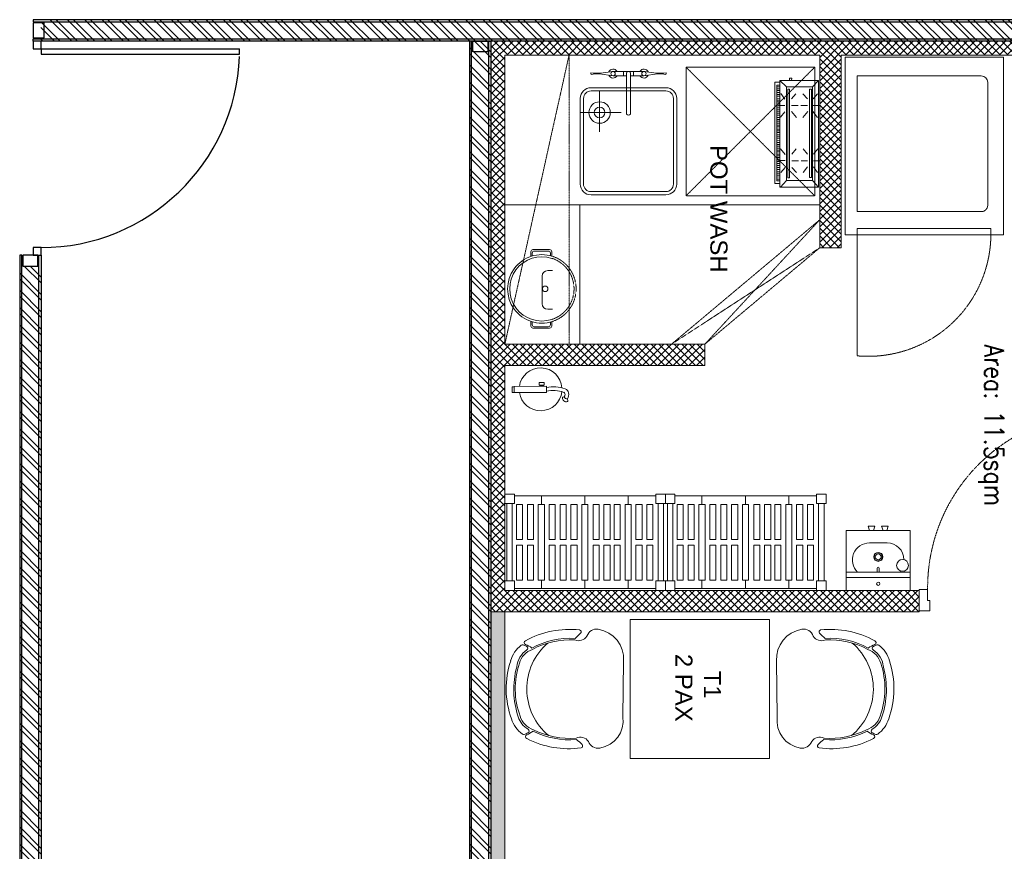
# Model space of a CAD drawing. Header units: millimetres. Extents: x 325 to 308333, y 120 to 24406.
# Tile 16 of 21: x 291069 to 295666, y 18677 to 22559. Entities that reach past the tile are written whole.
import ezdxf

# ---------------------------------------------------------------- set-up
doc = ezdxf.new("R2010")
doc.units = ezdxf.units.MM
doc.header["$LTSCALE"] = 2.5
for name, pattern in [('DASHDOT2', [0.5, 0.25, -0.125, 0, -0.125]), ('HIDDEN', [0.375, 0.25, -0.125]), ('HIDDEN2', [4.7625, 3.175, -1.5875]), ('HIDDEN2 IDS', [1.666875, 1.11125, -0.555625]), ('HIDDENX2', [19.05, 12.7, -6.35])]:
    doc.linetypes.add(name, pattern=pattern)
for name, color, linetype, lineweight in [('ELEVATION 1', 143, 'Continuous', 18), ('ELEVATION 3', 23, 'Continuous', 13), ('FURNITURES', 30, 'Continuous', 15), ('HATCH LIGHT', 250, 'Continuous', 0), ('HATCH MEDIUM', 251, 'Continuous', 5), ('K Equipment', 30, 'Continuous', 9), ('K Equipment UC', 251, 'Continuous', 5), ('ROOM TEXT', 7, 'Continuous', 5), ('TEXT', 40, 'Continuous', 0), ('WALL', 132, 'Continuous', 25)]:
    doc.layers.add(name, color=color, linetype=linetype, lineweight=lineweight)
doc.layers.add('PROPOSED D&W', color=150, linetype='Continuous')
doc.layers.add('PROPOSED PARTITION', color=4, linetype='Continuous')
doc.styles.add('MTEXT', font='romans.shx', dxfattribs={"width": 0.85})
doc.styles.add('RG_3F_TITLE BLOCK_A1$0$A1 TBLOCK LBV$0$Style-arial', font='arial.ttf')
pattern_1 = [(315, (287303.676, 161408.816), (40.411153, 40.411153), []), (315, (287303.676, 161381.875), (40.411153, 40.411153), [])]

# ---------------------------------------------------------------- blocks, each defined once
blk = doc.blocks.new('*U105')
for points in [[(0, 0), (6936.3, 0), (6936.3, -10), (0, -10)], [(0, -100), (6936.3, -100), (6936.3, -90), (0, -90)]]:
    blk.add_lwpolyline(points, close=True)
at = {"color": 8}
for points in [[(0, -15), (50, -15), (50, -85), (0, -85)], [(6886.3, -15), (6936.3, -15), (6936.3, -85), (6886.3, -85)]]:
    blk.add_lwpolyline(points, close=True, dxfattribs=at)
blk = doc.blocks.new('*U106')
for points in [[(0, 0), (7065.6, 0), (7065.6, -10), (0, -10)], [(0, -100), (7065.6, -100), (7065.6, -90), (0, -90)]]:
    blk.add_lwpolyline(points, close=True)
at = {"color": 8}
blk.add_lwpolyline([(0, -15), (50, -15), (50, -85), (0, -85)], close=True, dxfattribs=at)
blk = doc.blocks.new('*U109')
for points in [[(0, 0), (5962.2, 0), (5962.2, -10), (0, -10)], [(0, -100), (5962.2, -100), (5962.2, -90), (0, -90)]]:
    blk.add_lwpolyline(points, close=True)
at = {"color": 8}
blk.add_lwpolyline([(0, -15), (50, -15), (50, -85), (0, -85)], close=True, dxfattribs=at)
blk = doc.blocks.new('*U110')
for p, q in [((915, 50), (915, -1226.8)), ((950, 50), (915, 50)), ((950, 50), (950, -1226.8)), ((915, -1226.8), (950, -1226.8))]:
    blk.add_line(p, q)
for points in [[(-327.5, 100), (-377.5, 100), (-377.5, 50), (-327.5, 50)], [(1000, 100), (950, 100), (950, 50), (1000, 50)]]:
    blk.add_lwpolyline(points, close=True)
blk.add_arc((950, 50), 1277.5, 180, 267.77127)
blk = doc.blocks.new('04P-CH~1')
at = {"layer": 'FURNITURES'}
blk.add_line((-0.6031, 0.6002), (-0.3259, 0.597), dxfattribs=at)
for centre, radius, start, end in [((-0.6123, 0.4516), 0.1489, 86.4583, 170.8444), ((-0.3081, 0.4618), 0.1363, 9.1324, 97.5079), ((-0.7092, 0.4672), 0.0508, 170.8444, 251.0023), ((-0.2234, 0.474), 0.0508, 290.5941, 10.752), ((-0.7462, 0.3807), 0.01, 46.5664, 168.9611), ((-0.7491, 0.3792), 0.0464, 334.7034, 59.6721), ((-0.181, 0.3871), 0.0464, 121.9243, 206.893), ((-0.6261, 0.3299), 0.456, 332.972, 7.6668), ((-0.0151, 0.2198), 0.2488, 135.03, 143.5831), ((-0.184, 0.3885), 0.01, 12.6352, 135.03), ((-0.3026, 0.3344), 0.456, 173.9296, 208.6243), ((-0.9103, 0.2073), 0.2488, 38.0132, 46.5664), ((-0.3125, 0.3391), 0.4025, 176.9457, 208.3688), ((-0.3123, 0.339), 0.3954, 177.0537, 208.5232), ((-0.6165, 0.3348), 0.3954, 333.0732, 4.5427), ((-0.6164, 0.3348), 0.4025, 333.2275, 4.6507), ((-0.465, 0.421), 0.2985, 220.6848, 320.3883), ((-0.5509, 0.0634), 0.1433, 143.887, 158.5326), ((-0.5651, 0.1825), 0.1, 198.8658, 254.7715), ((-0.3595, 0.1854), 0.1, 286.8249, 342.7306), ((-0.3704, 0.0659), 0.1433, 23.0638, 37.7094), ((-0.6935, 0.1195), 0.01, 200.826, 338.5326), ((-0.6722, 0.1012), 0.01, 162.6985, 217.1873), ((-0.5509, 0.0634), 0.1371, 154.5721, 162.6985), ((-0.6657, 0.118), 0.01, 32.6756, 154.5721), ((-0.5651, 0.1825), 0.1095, 212.6756, 265.1902), ((-0.3595, 0.1854), 0.1095, 286.8249, 328.9208), ((-0.3595, 0.1854), 0.1445, 286.8249, 324.409), ((-0.2571, 0.1237), 0.01, 27.0243, 148.9208), ((-0.3704, 0.0659), 0.1371, 18.8979, 27.0243), ((-0.2501, 0.1071), 0.01, 324.409, 18.8979), ((-0.2294, 0.126), 0.01, 203.0638, 340.7704), ((-0.5651, 0.1825), 0.1445, 217.1873, 254.7715), ((-0.4661, 0.4573), 0.3918, 251.3562, 290.2402), ((-0.5751, 0.0635), 0.01, 75.1708, 85.1902), ((-0.4624, 0.4792), 0.4208, 254.8305, 288.6631), ((-0.4661, 0.456), 0.435, 251.649, 289.9474)]:
    blk.add_arc(centre, radius, start, end, dxfattribs=at)
blk = doc.blocks.new('*U74')
h = blk.add_hatch(color=252)
h.paths.add_polyline_path([(-0.0025, 0.0153, 0.724863), (-0.0025, 0), (-0.0025, -0.036), (-0.0005, -0.036), (-0.0005, -0.0004, 1.209796)])
h.paths.add_polyline_path([(-0.006, 0.0076, -1), (0.006, 0.0076, -1)], flags=16)
blk.add_hatch(color=252).paths.add_polyline_path([(0.0076, 0.0101, -0.06361), (0.008, 0.0081), (0.0436, 0.0081), (0.0436, 0.0101)])
blk.add_lwpolyline([(-0.0025, 0.0153, 0.723917), (-0.0025, 0), (-0.0025, -0.036), (-0.0005, -0.036), (-0.0005, -0.0004, 1.209796), (-0.0025, 0.0153)], format="xyb")
blk.add_lwpolyline([(0.008, 0.0081), (0.0436, 0.0081), (0.0436, 0.0101), (0.0076, 0.0101)])
blk.add_circle((0, 0.0076), 0.00604)
blk = doc.blocks.new('*U102')
h = blk.add_hatch(color=7)
h.dxf.hatch_style = 1
h.paths.add_polyline_path([(47.5, -8.5), (47.5, -822), (97.5, -822), (97.5, -8.5)])
for points in [[(50, 51), (50, 100), (0, 100), (0, 0), (39, 0), (39, 51), (50, 51)], [(850, 51), (850, 100), (900, 100), (900, 0), (861, 0), (861, 51), (850, 51)]]:
    blk.add_lwpolyline(points)
blk.add_lwpolyline([(47.5, -8.5), (47.5, -822), (97.5, -822), (97.5, -8.5)], close=True)
at = {"color": 8, "linetype": 'HIDDEN2 IDS', "ltscale": 0.5}
blk.add_arc((47.5, -8.5), 813.5, 270.0015, 0.5307, dxfattribs=at)
at = {"xscale": -1000, "yscale": 1000, "zscale": 1000, "rotation": 180}
blk.add_blockref('*U74', (39.5, -0.4), dxfattribs=at)
blk = doc.blocks.new('A$Cfa424fa2')
at = {"layer": 'K Equipment', "linetype": 'HIDDEN'}
for p, q in [((55.8, 800.3), (55.8, 1394.3)), ((679.9, 800.3), (55.8, 800.3)), ((635.6, 721.1), (56.3, 721.1)), ((56.3, 721.1), (56.3, 87.1)), ((665.6, 117.1), (665.6, 691.1)), ((635.6, 87.1), (56.3, 87.1))]:
    blk.add_line(p, q, dxfattribs=at)
at = {"layer": 'K Equipment'}
for p, q in [((0, 0), (0, 830)), ((0, 830), (740, 830)), ((740, 0), (740, 830)), ((740, 0), (0, 0))]:
    blk.add_line(p, q, dxfattribs=at)
at = {"layer": 'K Equipment', "linetype": 'HIDDEN'}
for centre, radius, start, end in [((107.8, 824), 572.7, 357.6316, 95.2013), ((635.6, 691.1), 30, 0, 90)]:
    blk.add_arc(centre, radius, start, end, dxfattribs=at)
at = {"layer": 'K Equipment'}
blk.add_arc((635.6, 117.1), 30, 270, 0, dxfattribs=at)
blk = doc.blocks.new('awreg')
at = {"layer": 'K Equipment'}
for p, q in [((60713.5, 14498.1, -7.4), (60700.7, 14499.7, -7.4)), ((60720.2, 14494.7, -7.4), (60701.9, 14492.1, -7.4)), ((60713.5, 14498.1, -7.4), (60745.1, 14498.1, -7.4)), ((60720.2, 14494.7, -7.4), (60740.3, 14494.7, -7.4)), ((60804.5, 14486.4, -7.4), (60740.3, 14494.7, -7.4)), ((60804.5, 14506.4, -7.4), (60745.1, 14498.1, -7.4)), ((60804.5, 14506.4, -7.4), (60948, 14506.4, -7.4)), ((60804.5, 14486.4, -7.4), (60866.2, 14486.4, -7.4)), ((60853.3, 14486.4, -7.4), (60853.3, 14506.4, -7.4)), ((60866.2, 14496.4, -7.4), (60866.2, 14311.9, -7.4)), ((60886.2, 14496.4, -7.4), (60886.2, 14311.9, -7.4)), ((60886.3, 14486.4, -7.4), (60948, 14486.4, -7.4)), ((60899.2, 14486.4, -7.4), (60899.2, 14506.4, -7.4)), ((60948, 14506.4, -7.4), (61007.4, 14498.1, -7.4)), ((60948, 14486.4, -7.4), (61012.2, 14494.7, -7.4)), ((61039, 14498.1, -7.4), (61007.4, 14498.1, -7.4)), ((61032.2, 14494.7, -7.4), (61012.2, 14494.7, -7.4)), ((61032.2, 14494.7, -7.4), (61050.6, 14492.1, -7.4)), ((61039, 14498.1, -7.4), (61051.8, 14499.8, -7.4)), ((60701.2, 14430.2, -7.4), (61051.2, 14430.2, -7.4)), ((60701.2, 14415.2, -7.4), (61051.2, 14415.2, -7.4)), ((60741.2, 14224.4, -7.4), (60741.2, 14414.4, -7.4)), ((60651.2, 14380.2, -7.4), (60651.2, 13980.2, -7.4)), ((60666.2, 14380.2, -7.4), (60666.2, 13980.2, -7.4)), ((61086.2, 14380.2, -7.4), (61086.2, 13980.2, -7.4)), ((61101.2, 14380.2, -7.4), (61101.2, 13980.2, -7.4)), ((60651.2, 14314.4, -7.4), (60841.2, 14314.4, -7.4)), ((60701.2, 13945.2, -7.4), (61051.2, 13945.2, -7.4)), ((60701.2, 13930.2, -7.4), (61051.2, 13930.2, -7.4))]:
    blk.add_line(p, q, dxfattribs=at)
for centre, radius in [((60804.5, 14496.4, -7.4), 10), ((60948, 14496.4, -7.4), 10), ((60948, 14496.4, -7.4), 10), ((60741.2, 14314.4, -7.4), 50), ((60741.2, 14314.4, -7.4), 25)]:
    blk.add_circle(centre, radius, dxfattribs=at)
for centre, radius, start, end in [((60707.6, 14496.9, -7.4), 7.49, 157.3857, 219.5836), ((60804.5, 14496.4, -7.4), 20.9, 28.5539, 159.6794), ((60804.5, 14496.4, -7.4), 20.9, 200.9658, 331.4528), ((60876.2, 14496.4, -7.4), 10, 0.0044, 180.0034), ((60948, 14496.4, -7.4), 20.9, 20.3274, 151.4528), ((60948, 14496.4, -7.4), 20.9, 208.5539, 339.0409), ((61044.8, 14496.9, -7.4), 7.49, 320.4232, 22.6211), ((60701.2, 14380.2, -7.4), 50, 90.004, 180.004), ((60701.2, 14380.2, -7.4), 35, 90.004, 180.004), ((61051.2, 14380.2, -7.4), 50, 0.004, 90.004), ((61051.2, 14380.2, -7.4), 35, 0.004, 90.004), ((60876.2, 14311.9, -7.4), 10, 180.0034, 0.0034), ((60701.2, 13980.2, -7.4), 50, 180.004, 270.004), ((60701.2, 13980.2, -7.4), 35, 180.004, 270.004), ((61051.2, 13980.2, -7.4), 50, 270.004, 0.004), ((61051.2, 13980.2, -7.4), 35, 270.004, 0.004)]:
    blk.add_arc(centre, radius, start, end, dxfattribs=at)
blk = doc.blocks.new('A$C7a6a0475')
for p, q in [((249.6, 175.9), (249.6, 375.9)), ((325.4, 415.9), (289.6, 415.9)), ((325.4, 135.9), (289.6, 135.9))]:
    blk.add_line(p, q)
at = {"elevation": 0}
for points in [[(167.8, 518), (167.8, 552.3, -0.414214), (182.8, 567.3), (303.7, 567.3, -0.414214), (318.7, 552.3), (318.7, 520.7)], [(177.8, 521.1), (177.8, 542.3, -0.414214), (192.8, 557.3), (293.7, 557.3, -0.414214), (308.7, 542.3), (308.7, 523.5)], [(167.8, 49.3), (167.8, 15, 0.414214), (182.8, 0), (303.7, 0, 0.414214), (318.7, 15), (318.7, 46.6)], [(177.8, 46.2), (177.8, 25, 0.414214), (192.8, 10), (293.7, 10, 0.414214), (308.7, 25), (308.7, 43.8)]]:
    blk.add_lwpolyline(points, format="xyb", dxfattribs=at)
blk.add_circle((271.1, 283.7), 20)
for centre, radius, start, end in [((247.5, 283.7), 247.5, 71.65854, 288.34146), ((247.5, 283.7), 232.5, 71.65854, 288.34146), ((289.6, 375.9), 40, 90, 180), ((289.6, 175.9), 40, 180, 270)]:
    blk.add_arc(centre, radius, start, end)
at = {"linetype": 'HIDDEN2', "ltscale": 0.1}
for radius in [232.5, 247.5]:
    blk.add_arc((247.5, 283.7), radius, 288.34146, 71.65854, dxfattribs=at)
blk = doc.blocks.new('kjdfhjakld')
for points in [[(212.7, 83.3), (212.7, 106.6), (-261.8, 106.6), (-261.8, 83.3)], [(-261.8, 83.3), (-261.8, 106.6), (212.7, 106.6), (212.7, 83.3)], [(-241.7, 83.2), (-241.6, 97.6), (-241.6, 97.6)], [(-231.3, 85.5), (-231.2, 97.5), (-231.2, 97.5)], [(-223.3, 85.4), (-223.2, 97.5), (-223.2, 97.5)], [(-212.8, 85.3), (-212.7, 97.4), (-212.7, 97.4)], [(-204.8, 85.3), (-204.7, 97.3), (-204.7, 97.3)], [(-196.8, 85.2), (-196.7, 97.2), (-196.7, 97.2)], [(-186.3, 85.1), (-186.2, 97.1), (-186.2, 97.1)], [(-177.5, 85), (-177.4, 97.1), (-177.4, 97.1)], [(-167.9, 85), (-167.8, 97), (-167.8, 97)], [(-159.1, 84.9), (-159, 96.9), (-159, 96.9)], [(-151, 84.8), (-150.9, 96.8), (-150.9, 96.8)], [(-140.6, 84.7), (-140.5, 99.2), (-140.5, 99.2)], [(-132.6, 84.7), (-132.4, 99.1), (-132.4, 99.1)], [(-124.5, 84.6), (-124.4, 99), (-124.4, 99)], [(-114.1, 84.5), (-114, 98.9), (-114, 98.9)], [(-106.1, 84.4), (-106, 98.9), (-106, 98.9)], [(-95.7, 84.3), (-95.5, 98.8), (-95.5, 98.8)], [(-87.6, 84.3), (-87.5, 98.7), (-87.5, 98.7)], [(-79.6, 84.2), (-79.5, 98.7), (-79.5, 98.7)], [(-69.2, 84.1), (-69, 98.6), (-69, 98.6)], [(-61.1, 84), (-61, 98.5), (-61, 98.5)], [(-50.7, 84), (-52.2, 98.4), (-52.2, 98.4)], [(-42.7, 83.9), (-42.6, 98.3), (-42.6, 98.3)], [(-33.9, 83.8), (-33.7, 98.3), (-33.7, 98.3)], [(-23.4, 83.7), (-23.3, 98.2), (-23.3, 98.2)], [(-15.4, 83.7), (-15.3, 98.1), (-15.3, 98.1)], [(-7.4, 83.6), (-7.3, 98), (-7.3, 98)], [(3.1, 83.5), (3.2, 98), (3.2, 98)], [(11.1, 83.4), (11.2, 97.9), (11.2, 97.9)], [(21.5, 83.3), (21.6, 97.8), (21.6, 97.8)], [(29.5, 83.3), (29.7, 97.7), (29.7, 97.7)], [(37.6, 83.2), (37.7, 97.7), (37.7, 97.7)], [(48, 83.1), (48.1, 97.6), (48.1, 97.6)], [(56, 83.1), (56.1, 97.5), (56.1, 97.5)], [(64.9, 83), (65, 97.4), (65, 97.4)], [(74.5, 84.5), (74.6, 97.3), (74.6, 97.3)], [(83.3, 84.4), (83.4, 97.3), (83.4, 97.3)], [(93, 84.4), (93.1, 97.2), (93.1, 97.2)], [(101.8, 84.3), (101.9, 97.1), (101.9, 97.1)], [(109.8, 84.2), (109.9, 97), (109.9, 97)], [(120.2, 84.1), (120.4, 97), (120.4, 97)], [(128.3, 84.1), (128.4, 96.9), (128.4, 96.9)], [(138.7, 84), (136.4, 96.8), (136.4, 96.8)], [(146.7, 83.9), (146.8, 96.7), (146.8, 96.7)], [(154.8, 83.8), (154.9, 96.7), (154.9, 96.7)], [(165.2, 83.7), (165.3, 98.2), (165.3, 98.2)], [(173.2, 83.7), (173.3, 98.1), (173.3, 98.1)], [(182, 83.6), (182.2, 98), (182.2, 98)], [(191.7, 83.5), (191.8, 98), (191.8, 98)], [(-247.4, 52.9), (-278.2, 80.9), (-278.2, 80.9)], [(-186, 58.2), (-210, 79.1), (-210, 79.1)], [(-154.7, 58.1), (-154.6, 89.4), (-154.6, 89.4)], [(-125.8, 58), (-99.3, 80.4), (-99.3, 80.4)], [(73.2, 59.7), (48.4, 79.9), (48.4, 79.9)], [(103.7, 59.6), (103.8, 90.1), (103.8, 90.1)], [(132.6, 59.5), (159.2, 79.5), (159.2, 79.5)], [(190.4, 52.9), (221, 83.3), (221, 83.3)], [(-186.1, 27.7), (-210.3, 5.3), (-210.3, 5.3)], [(-154.8, 27.6), (-154.9, -3.7), (-154.9, -3.7)], [(-124.3, 27.5), (-99.5, 6.5), (-99.5, 6.5)], [(75.5, 28.4), (48.2, 6), (48.2, 6)], [(103.6, 28.3), (103.5, -2.2), (103.5, -2.2)], [(134.9, 28.2), (158.9, 8.1), (158.9, 8.1)], [(220.8, 28), (231.2, 27.9), (231.3, 38.4), (220.8, 38.4)], [(-183.9, -46.2), (-210.4, -26), (-210.4, -26)], [(-155.1, -46.3), (-155, -15.8), (-155, -15.8)], [(-124.6, -46.4), (-99.6, -26.4), (-99.6, -26.4)], [(75.3, -47), (48.1, -24.5), (48.1, -24.5)], [(103.4, -45.5), (103.5, -14.2), (103.5, -14.2)], [(134.7, -45.6), (158.8, -24.8), (158.8, -24.8)], [(-247.4, -69.3), (-278.8, -97.2), (-278.8, -97.2)], [(-184, -73.5), (-210.6, -93.4), (-210.6, -93.4)], [(-155.1, -73.6), (-155.2, -104.1), (-155.2, -104.1)], [(-124.6, -73.7), (-99.8, -93.8), (-99.8, -93.8)], [(75.2, -71.9), (47.9, -92.7), (47.9, -92.7)], [(103.3, -72), (103.2, -103.3), (103.2, -103.3)], [(134.6, -72.1), (158.6, -93), (158.6, -93)], [(190.4, -69.3), (220.4, -97.2), (220.4, -97.2)]]:
    blk.add_lwpolyline(points)
for points in [[(198.2, 97.9), (-249.8, 97.9), (-249.8, 83.3), (198.2, 83.2)], [(221, 83.3), (-278.8, 83.3), (-278.8, -97.2), (221, -97.2)], [(190.4, 52.9), (190.4, -69.3), (-247.4, -69.3), (-247.4, 52.9)], [(-247.4, -69.3), (190.4, -69.3), (190.4, 52.9), (-247.4, 52.9)], [(179.9, 46.6), (-235, 46.6), (-235, 38.3), (179.9, 38.3)], [(-235, 38.3), (179.9, 38.3), (179.9, 46.6), (-235, 46.6)], [(179.6, -56.2), (-233, -56.2), (-233, -64.5), (179.6, -64.5)], [(-233, -64.5), (179.6, -64.5), (179.6, -56.2), (-233, -56.2)]]:
    blk.add_lwpolyline(points, close=True)
blk = doc.blocks.new('A$C69A16929')
for p, q in [((-1.1, 450), (43.4, 450)), ((-1.1, 405.6), (-1.1, 450)), ((43.4, 450), (43.4, 405.6)), ((704.5, 441.3), (43.4, 441.3)), ((173.2, 402), (173.2, 441.3)), ((374.9, 402), (374.9, 441.3)), ((578.5, 402), (578.5, 441.3)), ((704.5, 450), (748.9, 450)), ((704.5, 405.6), (704.5, 450)), ((748.9, 450), (748.9, 405.6)), ((-1.1, 405.6), (43.4, 405.6)), ((8.4, 44.5), (8.4, 405.6)), ((33.8, 44.5), (33.8, 405.6)), ((85.8, 402), (57.4, 402)), ((57.4, 402), (57.4, 237.7)), ((85.8, 237.7), (85.8, 402)), ((136.6, 402), (108.2, 402)), ((108.2, 402), (108.2, 237.7)), ((136.6, 237.7), (136.6, 402)), ((159, 402), (159, 48)), ((159, 402), (187.3, 402)), ((187.3, 402), (187.3, 48)), ((209.8, 402), (238.2, 402)), ((209.8, 402), (209.8, 237.7)), ((238.2, 237.7), (238.2, 402)), ((286.2, 402), (257.8, 402)), ((257.8, 237.7), (257.8, 402)), ((286.2, 402), (286.2, 237.7)), ((308.6, 402), (337, 402)), ((308.6, 237.7), (308.6, 402)), ((337, 402), (337, 237.7)), ((360.7, 402), (360.7, 48)), ((360.7, 402), (389, 402)), ((389, 402), (389, 48)), ((411.9, 402), (440.3, 402)), ((411.9, 237.7), (411.9, 402)), ((440.3, 402), (440.3, 237.7)), ((462.7, 402), (491.1, 402)), ((462.7, 237.7), (462.7, 402)), ((491.1, 402), (491.1, 237.7)), ((513.5, 237.7), (513.5, 402)), ((513.5, 402), (541.9, 402)), ((541.9, 402), (541.9, 237.7)), ((564.3, 402), (564.3, 48)), ((564.3, 402), (592.6, 402)), ((592.6, 402), (592.6, 48)), ((615.1, 402), (615.1, 237.7)), ((643.5, 402), (615.1, 402)), ((643.5, 237.7), (643.5, 402)), ((665.9, 402), (665.9, 237.7)), ((694.3, 402), (665.9, 402)), ((694.3, 237.7), (694.3, 402)), ((704.5, 405.6), (748.9, 405.6)), ((714, 44.5), (714, 405.6)), ((739.4, 44.5), (739.4, 405.6)), ((57.4, 237.7), (85.8, 237.7)), ((108.2, 237.7), (136.6, 237.7)), ((209.8, 237.7), (238.2, 237.7)), ((286.2, 237.7), (257.8, 237.7)), ((337, 237.7), (308.6, 237.7)), ((440.3, 237.7), (411.9, 237.7)), ((491.1, 237.7), (462.7, 237.7)), ((541.9, 237.7), (513.5, 237.7)), ((615.1, 237.7), (643.5, 237.7)), ((665.9, 237.7), (694.3, 237.7)), ((57.4, 48), (57.4, 212.3)), ((57.4, 212.3), (85.8, 212.3)), ((85.8, 212.3), (85.8, 48)), ((108.2, 48), (108.2, 212.3)), ((108.2, 212.3), (136.6, 212.3)), ((136.6, 212.3), (136.6, 48)), ((209.8, 48), (209.8, 212.3)), ((209.8, 212.3), (238.2, 212.3)), ((238.2, 212.3), (238.2, 48)), ((257.8, 212.3), (257.8, 48)), ((286.2, 212.3), (257.8, 212.3)), ((286.2, 48), (286.2, 212.3)), ((308.6, 212.3), (308.6, 48)), ((337, 212.3), (308.6, 212.3)), ((337, 48), (337, 212.3)), ((411.9, 212.3), (411.9, 48)), ((440.3, 212.3), (411.9, 212.3)), ((440.3, 48), (440.3, 212.3)), ((462.7, 212.3), (462.7, 48)), ((491.1, 212.3), (462.7, 212.3)), ((491.1, 48), (491.1, 212.3)), ((513.5, 212.3), (513.5, 48)), ((541.9, 212.3), (513.5, 212.3)), ((541.9, 48), (541.9, 212.3)), ((615.1, 212.3), (643.5, 212.3)), ((615.1, 48), (615.1, 212.3)), ((643.5, 212.3), (643.5, 48)), ((665.9, 212.3), (694.3, 212.3)), ((665.9, 48), (665.9, 212.3)), ((694.3, 212.3), (694.3, 48)), ((85.8, 48), (57.4, 48)), ((136.6, 48), (108.2, 48)), ((159, 48), (187.3, 48)), ((173.2, 48), (173.2, 8.7)), ((209.8, 48), (238.2, 48)), ((286.2, 48), (257.8, 48)), ((308.6, 48), (337, 48)), ((360.7, 48), (389, 48)), ((374.9, 48), (374.9, 8.7)), ((411.9, 48), (440.3, 48)), ((462.7, 48), (491.1, 48)), ((513.5, 48), (541.9, 48)), ((564.3, 48), (592.6, 48)), ((578.5, 48), (578.5, 8.7)), ((643.5, 48), (615.1, 48)), ((694.3, 48), (665.9, 48)), ((-1.1, 44.5), (-1.1, 0)), ((-1.1, 44.5), (43.4, 44.5)), ((-1.1, 0), (43.4, 0)), ((43.4, 0), (43.4, 44.5)), ((704.5, 8.7), (43.4, 8.7)), ((704.5, 44.5), (704.5, 0)), ((704.5, 44.5), (748.9, 44.5)), ((704.5, 0), (748.9, 0)), ((748.9, 0), (748.9, 44.5))]:
    blk.add_line(p, q)
blk = doc.blocks.new('A$C1A2613D3')
for p, q in [((400.4, 374.7, 0), (0, 374.7, 0)), ((0, 0, 0), (0, 374.7, 0)), ((138, 400.1, 0), (178.6, 400.1, 0)), ((146.6, 374.7, 0), (138, 400.1, 0)), ((169.9, 374.7, 0), (178.6, 400.1, 0)), ((262.5, 400.1, 0), (221.8, 400.1, 0)), ((230.5, 374.7, 0), (221.8, 400.1, 0)), ((253.8, 374.7, 0), (262.5, 400.1, 0)), ((400.4, 374.7, 0), (400.4, 0, 0)), ((145.3, 296.3, 0), (255.2, 296.3, 0)), ((193.9, 138.1, 0), (193.9, 114.3, 0)), ((206.6, 138.1, 0), (206.6, 114.3, 0)), ((0, 114.3, 0), (400.4, 114.3, 0)), ((400.4, 81, 0), (0, 81, 0)), ((341.6, 120.8, 0), (341.6, 114.3, 0)), ((361.9, 120.8, 0), (361.9, 114.3, 0)), ((400.4, 0, 0), (0, 0, 0))]:
    blk.add_line(p, q)
for centre, major_axis, start_param, end_param in [((145.3, 190.6, 0), (0, 105.7), -0.000003, 2.377352), ((255.2, 190.6, 0), (0, 105.7), 4.724874, 6.283193), ((200.2, 209.7, 0), (0, 28), 1.570827, 7.854012), ((200.2, 209.7, 0), (0, 25.4), 1.570763, 7.853948), ((200.2, 209.7, 0), (0, 18.8), 1.570847, 7.854032), ((351.8, 156.2, 0), (0, 36.8), 1.570763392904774, 7.85394870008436), ((200.2, 138.1, 0), (0, 6.35), 4.7121, 7.853692), ((200.2, 41.6, 0), (0, 10.2), 1.570756, 7.853941)]:
    blk.add_ellipse(centre, major_axis=major_axis, ratio=1, start_param=start_param, end_param=end_param)
blk = doc.blocks.new('fe')
for p, q in [((-120.2, 44.7), (-121.9, 54.2)), ((-105.6, 35.2), (-98.9, 37.2))]:
    blk.add_line(p, q)
for points in [[(-22.1, 14.2), (128.9, 14.2), (128.9, -14.2), (-22.1, -14.2)], [(128.9, 13.2), (138.3, 13.2), (138.3, -13.2), (128.9, -13.2)], [(-12, -20.1), (12, -20.1), (12, -32.1), (-12, -32.1)], [(-8.1, -14.2), (8.1, -14.2), (8.1, -20.1), (-8.1, -20.1)]]:
    blk.add_lwpolyline(points, close=True)
for centre, radius, start, end in [((4.8, 0), 100, 8.1407, 173.3121), ((-119.1, 54.8), 2.9, 111.4978, 190.4916), ((-113.9, 41.5), 17.1, 353.9087, 111.4978), ((-87.8, 23.6), 38.6, 146.9735, 188.4436), ((-101.6, 21.6), 24.7, 188.4436, 251.142), ((-117.3, 33.1), 12, 10.1624, 103.7845), ((-87.8, 23.6), 21.2, 146.9735, 188.4436), ((-101.6, 21.6), 7.24, 188.4436, 251.142), ((-53.4, 152.4), 146.6, 249.8567, 282.3504), ((-99.7, 40), 2.9, 286.9384, 353.9087), ((-54.1, 150), 161.6, 249.9338, 281.4511), ((4.8, 0), 100, 183.6164, 351.8593)]:
    blk.add_arc(centre, radius, start, end)

msp = doc.modelspace()

# ---------------------------------------------------------------- hatches: boundary and pattern name
at = {"layer": 'HATCH LIGHT'}
h = msp.add_hatch(dxfattribs=at)
h.set_pattern_fill('ANSI32', color=256, scale=6, angle=-90)
h.set_pattern_definition([(315, (287616.07, 161155.515), (40.411153, 40.411153), []), (315, (287616.07, 161128.574), (40.411153, 40.411153), [])])
h.paths.add_polyline_path([(298103.5, 22459.4), (298103.5, 22559.4), (291168, 22559.4), (291168, 22459.4)])
h = msp.add_hatch(dxfattribs=at)
h.set_pattern_fill('ANSI32', color=256, scale=6, angle=-90)
h.set_pattern_definition(pattern_1)
h.paths.add_polyline_path([(293169.3, 16497.2), (293269.3, 16497.2), (293269.3, 22459.4), (293169.3, 22459.4)])
h = msp.add_hatch(dxfattribs=at)
h.set_pattern_fill('ANSI37', color=256, scale=8, angle=-90)
h.set_pattern_definition([(315, (294819.34, 21966.233), (17.96051, 17.96051), []), (45, (294819.34, 21966.233), (-17.96051, 17.96051), [])])
h.paths.add_polyline_path([(295269.3, 19794.4), (295269.3, 19894.4), (293269.3, 19894.4), (293269.3, 19794.4)])
h.paths.add_polyline_path([(293334.3, 19894.4), (293334.3, 20944.4), (293269.3, 20943.7), (293269.3, 19894.4)])
h.paths.add_polyline_path([(294268.1, 20944.4), (294268.1, 21044.4), (294157.5, 21044.4), (294154.3, 21044.4), (293334.3, 21044.4), (293334.3, 22394.4), (294804.3, 22394.4), (294804.3, 21694.4), (294804.3, 21586.1), (294804.3, 21494.4), (294904.3, 21494.4), (294904.3, 22394.4), (298069.3, 22394.4), (298069.3, 22459.4), (293269.3, 22459.4), (293269.3, 20943.7), (293334.3, 20944.4)])
h.paths.add_polyline_path([(298069.3, 22059.4), (298069.3, 22058.6), (298069.3, 19894.4), (296469.3, 19894.4), (296169.3, 19894.4), (296169.3, 19794.4), (298169.3, 19794.4), (298169.3, 22059.4)])
h = msp.add_hatch(dxfattribs=at)
h.set_pattern_fill('ANSI32', color=256, scale=6, angle=-90)
h.set_pattern_definition(pattern_1)
h.paths.add_polyline_path([(291069.3, 14393.9), (291169.3, 14393.9), (291169.3, 21409.4), (291069.3, 21409.4)])
h = msp.add_hatch(dxfattribs=at)
h.set_pattern_fill('ANSI36', color=256, scale=7, angle=-90)
h.set_pattern_definition([(315, (287303.676, 161408.816), (43.2174826, -11.786586), [55.5625, -11.1125, 0, -11.1125])])
h.paths.add_polyline_path([(299789, 16497.2), (299789, 16488.8), (300168.1, 16276.8), (300203.4, 16340), (299806, 16562.2), (293334.3, 16562.2), (293334.3, 19794.4), (293269.3, 19794.4), (293269.3, 16497.2)])

# ---------------------------------------------------------------- linework, layer by layer
at = {"layer": 'ELEVATION 1'}
for p, q in [((293334.3, 22394.4), (293334.3, 21044.4)), ((294804.3, 22394.4), (293334.3, 22394.4)), ((294804.3, 22394.4), (294804.3, 21494.4)), ((294904.3, 22394.4), (294904.3, 21494.4)), ((298004.3, 22394.4), (294904.3, 22394.4)), ((294904.3, 21494.4), (294804.3, 21494.4)), ((293334.3, 21044.4), (294268.1, 21044.4)), ((294268.1, 21044.4), (294268.1, 20944.4)), ((293334.3, 20944.4), (294268.1, 20944.4)), ((293334.3, 20944.4), (293334.3, 19894.4)), ((295269.3, 19894.4), (293334.3, 19894.4)), ((295269.3, 19794.4), (295269.3, 19894.4)), ((295269.3, 19794.4), (293269.3, 19794.4)), ((293334.3, 19794.4), (293334.3, 16562.2))]:
    msp.add_line(p, q, dxfattribs=at)
at = {"layer": 'FURNITURES'}
for p, q in [((293334.3, 21694.4), (294804.3, 21694.4)), ((293684.3, 21694.4), (293684.3, 21044.4))]:
    msp.add_line(p, q, dxfattribs=at)
msp.add_lwpolyline([(293919.3, 19109.4), (294569.3, 19109.4), (294569.3, 19759.4), (293919.3, 19759.4)], close=True, dxfattribs=at)
at = {"layer": 'HATCH LIGHT', "linetype": 'HIDDENX2', "ltscale": 0.02}
for p, q in [((294180.9, 21737.4), (294780.9, 22337.4)), ((294180.9, 22337.4), (294780.9, 21737.4)), ((294804.3, 21624.9), (294112.5, 21044.4)), ((294268.1, 21044.4), (294804.3, 21624.9)), ((294804.3, 21494.4), (294112.5, 21044.4)), ((294804.3, 21494.4), (294268.1, 21044.4))]:
    msp.add_line(p, q, dxfattribs=at)
msp.add_lwpolyline([(294180.9, 22337.4), (294180.9, 21737.4), (294780.9, 21737.4), (294780.9, 22337.4)], close=True, dxfattribs=at)
at = {"layer": 'K Equipment', "color": 252, "linetype": 'DASHDOT2', "lineweight": 5, "ltscale": 2}
msp.add_line((293334.3, 21044.4), (293634.3, 22394.4), dxfattribs=at)
msp.add_lwpolyline([(293634.3, 21044.4), (293634.3, 22394.4), (293334.3, 22394.4), (293334.3, 21044.4)], close=True, dxfattribs=at)

# ---------------------------------------------------------------- block references
at = {"layer": 'ELEVATION 3', "rotation": 180.4202872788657}
msp.add_blockref('fe', (293506.2, 20833.6), dxfattribs=at)
at = {"layer": 'FURNITURES'}
msp.add_blockref('awreg', (233035.5, 7811.6), dxfattribs=at)
at = {"layer": 'FURNITURES', "extrusion": (-3.54277e-10, -7.56791e-06, 1), "xscale": 0.749203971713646, "yscale": 0.749203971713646, "zscale": 0.749203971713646}
msp.add_blockref('A$C1A2613D3', (294927.5, 19894.4, -0.2), dxfattribs=at)
at = {"layer": 'FURNITURES', "yscale": 946.5666576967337, "zscale": 946.5666576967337}
for p, xscale, rotation in [((293320.8, 18994.7), 946.5666576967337, 270), ((295171, 18994.7), -946.5666576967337, 90)]:
    msp.add_blockref('04P-CH~1', p, dxfattribs=dict(at, xscale=xscale, rotation=rotation))
at = {"layer": 'HATCH LIGHT', "linetype": 'HIDDENX2', "xscale": 0.99679135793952, "yscale": 0.99679135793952, "zscale": 0.99679135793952, "rotation": 89.99999999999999}
msp.add_blockref('kjdfhjakld', (294701.4, 22055.5), dxfattribs=at)
at = {"layer": 'HATCH MEDIUM', "extrusion": (0, 0, -1), "xscale": -1, "zscale": -1, "rotation": 179.9997079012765}
msp.add_blockref('*U102', (-296169.3, 19899.4), dxfattribs=at)
at = {"layer": 'K Equipment', "xscale": -1, "rotation": 180}
msp.add_blockref('A$Cfa424fa2', (294923.2, 22384.4), dxfattribs=at)
at = {"layer": 'K Equipment', "rotation": 180}
for p in [(294083.3, 20344.4), (294833.3, 20344.4)]:
    msp.add_blockref('A$C69A16929', p, dxfattribs=at)
at = {"layer": 'K Equipment UC', "xscale": 0.6459602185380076, "yscale": 0.6459602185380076, "zscale": 0.6459602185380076}
msp.add_blockref('A$C7a6a0475', (293347.4, 21119.4, -0.6), dxfattribs=at)
at = {"layer": 'PROPOSED D&W', "xscale": 0.7259695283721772, "yscale": 0.7259695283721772, "zscale": 0.7259695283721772, "rotation": 89.99999999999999}
msp.add_blockref('*U110', (291205.6, 21733.5), dxfattribs=at)
at = {"layer": 'PROPOSED PARTITION', "xscale": -1, "rotation": 90}
msp.add_blockref('*U106', (291069.3, 21459.4), dxfattribs=at)
at = {"layer": 'WALL', "xscale": -1}
msp.add_blockref('*U105', (298069.3, 22559.4), dxfattribs=at)
at = {"layer": 'WALL', "rotation": 270}
msp.add_blockref('*U109', (293269.3, 22459.4), dxfattribs=at)

# ---------------------------------------------------------------- texts
at = {"layer": 'ROOM TEXT', "insert": (295544, 21153.7, 0.2), "char_height": 90, "attachment_point": 7, "rotation": 270, "style": 'MTEXT'}
msp.add_mtext_dynamic_manual_height_columns('\\A1;{\\W1.805964; }Area: 11.5sqm', width=1162.931, gutter_width=1.8, heights=[0], dxfattribs=at)
at = {"layer": 'TEXT', "char_height": 80, "attachment_point": 1, "rotation": 270, "style": 'RG_3F_TITLE BLOCK_A1$0$A1 TBLOCK LBV$0$Style-arial'}
for s, insert, width in [('{\\W5.60176;  }POT WASH', (294373.9, 22322.3), 1274.194), ('{\\W6.046689; }T{\\fArial|b0|i0|c178|p39;1\\P{\\W2.514176; } 2} PAX', (294343.7, 19707.6), 503.309)]:
    msp.add_mtext(s, dxfattribs=dict(at, insert=insert, width=width))

doc.saveas('drawing.dxf')
